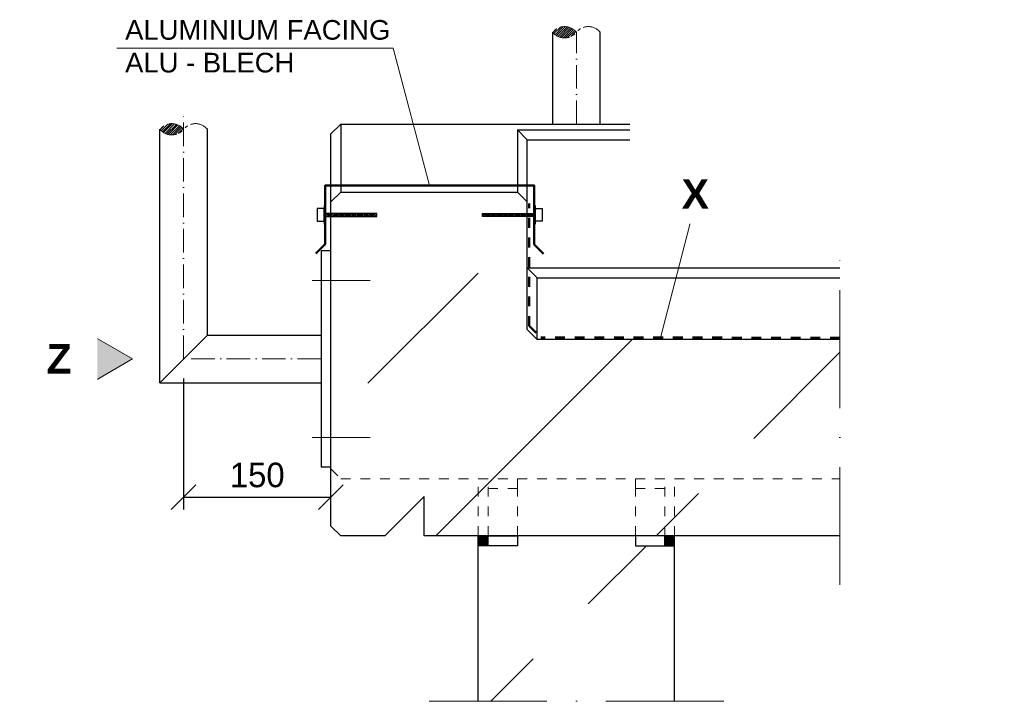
# Model space of a CAD drawing. Header units: millimetres. Extents: x 58700 to 76644, y 967 to 11123.
# Tile 255 of 256: x 65943 to 66945, y 8444 to 9138. Entities that reach past the tile are written whole.
import ezdxf

# ---------------------------------------------------------------- set-up
doc = ezdxf.new("R2010")
doc.units = ezdxf.units.MM
for name, pattern in [('ACAD_ISO10W100', [18, 12, -3, 0, -3]), ('JIS_02_1.0', [2, 1, -1]), ('MITTE2', [28.575, 19.05, -3.175, 3.175, -3.175])]:
    doc.linetypes.add(name, pattern=pattern)
doc.layers.add('0_0_1_im Papierbereich gezeichnet', color=7, linetype='Continuous')
doc.layers.add('Bemaßung', color=7, linetype='Continuous', lineweight=13)
doc.layers.add('Beschriftung', color=7, linetype='Continuous', lineweight=15)
doc.styles.add('LBB3.5M1000', font='isocp.shx', dxfattribs={"height": 3.5})
doc.dimstyles.new('DIN', dxfattribs={"dimtxt": 2.5, "dimasz": 2.5, "dimexe": 1.25, "dimexo": 0.625, "dimtad": 1, "dimtih": 1, "dimdec": 4, "dimdsep": 46, "dimlunit": 6, "dimtxsty": 'Standard', "dimcen": 2.5, "dimadec": 0, "dimazin": 0, "dimtfac": 1, "dimtdec": 4, "dimtmove": 0, "dimatfit": 3, "dimfxl": 0, "dimtvp": 1, "dimtolj": 1, "dimtzin": 0, "dimarcsym": 0})
pattern_1 = [(45, (-38603.57, -4759.28), (-224.5064, 224.5064), []), (45, (-38379.07, -4759.28), (-224.5064, 224.5064), [158.75, -79.375])]
pattern_2 = [(45, (48540.6436, -1219.6204), (-0.89802561, 0.89802561), [])]

# ---------------------------------------------------------------- blocks, each defined once
blk = doc.blocks.new('_Oblique')
at = {"color": 0, "linetype": 'ByBlock', "lineweight": -2}
blk.add_line((-0.5, -0.5), (0.5, 0.5), dxfattribs=at)
blk = doc.blocks.new('*D128')
at = {"layer": 'Bemaßung', "color": 0, "lineweight": -2, "transparency": 16777216}
for p, q in [((66109.6, 8772.2), (66109.6, 8639)), ((66259.6, 8642.1), (66259.6, 8664)), ((66109.6, 8651.5), (66259.6, 8651.5))]:
    blk.add_line(p, q, dxfattribs=at)
at = {"layer": 'DEFPOINTS', "color": 0, "transparency": 16777216}
for p in [(66109.6, 8792.2), (66259.6, 8651.5), (66259.6, 8622.1)]:
    blk.add_point(p, dxfattribs=at)
at = {"layer": 'Bemaßung', "color": 0, "lineweight": -2, "transparency": 16777216, "xscale": 25, "yscale": 25, "zscale": 25, "rotation": 180}
blk.add_blockref('_Oblique', (66109.6, 8651.5), dxfattribs=at)
at = {"layer": 'Bemaßung', "color": 0, "lineweight": -2, "transparency": 16777216, "xscale": 25, "yscale": 25, "zscale": 25}
blk.add_blockref('_Oblique', (66259.6, 8651.5), dxfattribs=at)
at = {"layer": 'Bemaßung', "color": 0, "transparency": 16777216, "insert": (66184.6, 8674), "char_height": 25, "attachment_point": 5}
blk.add_mtext('\\A1;150', dxfattribs=at)

msp = doc.modelspace()

# ---------------------------------------------------------------- hatches: boundary and pattern name
at = {"linetype": 'MITTE2', "lineweight": 9}
h = msp.add_hatch(dxfattribs=at)
h.set_pattern_fill('ANSI31', color=253, scale=0.5)
h.set_pattern_definition([(45, (5752.5729, 286.0493), (-1.122532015, 1.122532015), [])])
h.paths.add_polyline_path([(66485.48373, 9124.76611), (66509.63373, 9124.76611, 0.4781130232)])
h.paths.add_polyline_path([(66509.63373, 9124.76611), (66485.48373, 9124.76611, 0.4781130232)])
h = msp.add_hatch(dxfattribs=at)
h.set_pattern_fill('ANSI31', color=253, scale=0.5)
h.set_pattern_definition([(45, (5352.5729, 187.2775), (-1.122532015, 1.122532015), [])])
h.paths.add_polyline_path([(66085.48373, 9025.99428), (66109.63373, 9025.99428, 0.4781130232)])
h.paths.add_polyline_path([(66109.63373, 9025.99428), (66085.48373, 9025.99428, 0.4781130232)])
at = {"lineweight": 13}
h = msp.add_hatch(dxfattribs=at)
h.set_pattern_fill('ANSI33', color=256, scale=50, style=0)
h.set_pattern_definition(pattern_1)
h.paths.add_polyline_path([(66777.91138, 8612.14012), (66777.91138, 8812.14012), (66469.63373, 8812.14012), (66459.63373, 8822.14012), (66459.63373, 8952.14012), (66449.63373, 8962.14012), (66269.63373, 8962.14012), (66259.63373, 8952.14012), (66259.63373, 8622.14012), (66269.63373, 8612.14012)])
at = {"lineweight": 9}
h = msp.add_hatch(dxfattribs=at)
h.set_pattern_fill('ANSI31', color=256, scale=0.4, style=0)
h.set_pattern_definition(pattern_2)
h.paths.add_polyline_path([(66253.71435, 8937.29433), (66306.22202, 8937.29433), (66306.22202, 8940.43469), (66253.71435, 8940.43469)])
h = msp.add_hatch(dxfattribs=at)
h.set_pattern_fill('ANSI31', color=256, scale=0.4, style=0)
h.set_pattern_definition(pattern_2)
h.paths.add_polyline_path([(66466.62897, 8937.29433), (66414.1213, 8937.29433), (66414.1213, 8940.43469), (66466.62897, 8940.43469)])
h = msp.add_hatch(color=256)
h.dxf.hatch_style = 1
h.paths.add_polyline_path([(66419.63373, 8612.14012), (66409.63373, 8612.14012), (66409.63373, 8602.14012), (66419.63373, 8602.14012)])
at = {"lineweight": 13}
h = msp.add_hatch(dxfattribs=at)
h.set_pattern_fill('ANSI33', color=256, scale=50, style=0)
h.set_pattern_definition(pattern_1)
h.paths.add_polyline_path([(66409.63373, 8443.73717), (66609.63373, 8443.73717), (66609.63373, 8602.14012), (66569.63373, 8602.14012), (66569.63373, 8612.14012), (66449.63373, 8612.14012), (66449.63373, 8602.14012), (66419.63373, 8602.14012), (66409.63373, 8592.14012)])
h = msp.add_hatch(color=256)
h.dxf.hatch_style = 1
h.paths.add_polyline_path([(66609.63373, 8612.14012), (66599.63373, 8612.14012), (66599.63373, 8602.14012), (66609.63373, 8602.14012)])
at = {"layer": 'Beschriftung'}
h = msp.add_hatch(color=256, dxfattribs=at)
h.dxf.hatch_style = 1
h.paths.add_polyline_path([(66057.66077, 8792.22337), (66015.23698, 8767.72998), (66015.23698, 8816.71676)])

# ---------------------------------------------------------------- linework, layer by layer
for p, q in [((66485.48373, 9031.31509), (66485.48373, 9124.76611)), ((66533.78373, 9031.31509), (66533.78373, 9124.76611)), ((66085.48373, 8768.07337), (66085.48373, 9025.99428)), ((66133.78373, 8816.37337), (66133.78373, 9025.99428)), ((66259.63373, 9021.31509), (66269.63373, 9031.31509)), ((66269.63373, 9031.31509), (66563.87592, 9031.31509)), ((66269.63373, 9031.31509), (66269.63373, 8962.14012)), ((66449.63373, 9025.51409), (66449.63373, 8962.14012)), ((66449.63373, 9025.51409), (66563.87592, 9025.51409)), ((66459.63373, 9015.32241), (66449.63373, 9025.51409)), ((66259.63373, 8940.43469), (66259.63373, 9021.31509)), ((66459.63373, 8940.43469), (66459.63373, 9015.32241)), ((66459.63373, 9015.32241), (66563.87592, 9015.32241)), ((66259.63373, 8952.14012), (66269.63373, 8962.14012)), ((66269.63373, 8962.14012), (66449.63373, 8962.14012)), ((66459.63373, 8952.14012), (66449.63373, 8962.14012)), ((66259.63373, 8622.14012), (66259.63373, 8937.29433)), ((66459.63373, 8822.14012), (66459.63373, 8937.29433)), ((66259.63373, 8902.22337), (66249.63373, 8902.22337)), ((66249.63373, 8902.22337), (66249.63373, 8682.22337)), ((66459.63373, 8885.10725), (66777.91138, 8885.10725)), ((66469.63373, 8874.77388), (66459.63373, 8885.10725)), ((66469.63373, 8874.77388), (66777.91138, 8874.77388)), ((66469.63373, 8812.14012), (66469.63373, 8874.77388)), ((66133.78373, 8816.37337), (66085.48373, 8768.07337)), ((66133.78373, 8816.37337), (66249.63373, 8816.37337)), ((66469.63373, 8812.14012), (66459.63373, 8822.14012)), ((66777.91138, 8812.14012), (66469.63373, 8812.14012)), ((66085.48373, 8768.07337), (66249.63373, 8768.07337)), ((66259.63373, 8682.22337), (66249.63373, 8682.22337)), ((66354.63373, 8652.14012), (66314.63373, 8612.14012)), ((66354.63373, 8612.14012), (66354.63373, 8652.14012)), ((66259.63373, 8622.14012), (66269.63373, 8612.14012)), ((66314.63373, 8612.14012), (66269.63373, 8612.14012)), ((66777.91138, 8612.14012), (66354.63373, 8612.14012)), ((66409.63373, 8443.73717), (66409.63373, 8612.14012)), ((66409.63373, 8612.14012), (66449.63373, 8612.14012)), ((66419.63373, 8602.14012), (66419.63373, 8612.14012)), ((66449.63373, 8612.14012), (66449.63373, 8602.14012)), ((66599.63373, 8612.14012), (66569.63373, 8612.14012)), ((66569.63373, 8612.14012), (66569.63373, 8602.14012)), ((66599.63373, 8602.14012), (66599.63373, 8612.14012)), ((66609.63373, 8443.73717), (66609.63373, 8612.14012)), ((66449.63373, 8602.14012), (66409.63373, 8602.14012)), ((66569.63373, 8602.14012), (66609.63373, 8602.14012))]:
    msp.add_line(p, q)
at = {"linetype": 'ACAD_ISO10W100', "lineweight": 18, "ltscale": 2}
for p, q in [((66509.63373, 9031.31509), (66509.63373, 9124.76611)), ((66109.63373, 8792.22337), (66109.63373, 9041.39151)), ((66249.63373, 8792.22337), (66109.63373, 8792.22337))]:
    msp.add_line(p, q, dxfattribs=at)
at = {"color": 0, "lineweight": 9}
for p, q in [((66041.56577, 9108.75207), (66323.16482, 9108.75207)), ((66323.16482, 9108.75207), (66360.17166, 8968.67854)), ((66627.53465, 8938.08142, 475.00001), (66595.3699, 8813.83527))]:
    msp.add_line(p, q, dxfattribs=at)
at = {"linetype": 'JIS_02_1.0', "lineweight": 50, "ltscale": 10}
for p, q in [((66461.63373, 8825.80634), (66461.63373, 8950.46403)), ((66461.63373, 8825.80634), (66473.29994, 8814.14012)), ((66777.91138, 8813.73384), (66473.29994, 8814.14012))]:
    msp.add_line(p, q, dxfattribs=at)
at = {"linetype": 'ACAD_ISO10W100', "lineweight": 18, "ltscale": 10}
for p, q in [((66777.91138, 8562.14012), (66777.91138, 8918.32227)), ((66659.63373, 8443.73717), (66359.63373, 8443.73717))]:
    msp.add_line(p, q, dxfattribs=at)
at = {"color": 253, "linetype": 'ACAD_ISO10W100', "lineweight": 18, "ltscale": 5}
for p, q in [((66240.65483, 8872.22337), (66299.71597, 8872.22337)), ((66240.65483, 8712.22337), (66299.71597, 8712.22337))]:
    msp.add_line(p, q, dxfattribs=at)
at = {"linetype": 'JIS_02_1.0', "lineweight": 18, "ltscale": 10}
for p, q in [((66259.63373, 8680.24386), (66269.63373, 8670.24386)), ((66269.63373, 8670.24386), (66609.63373, 8670.24386)), ((66409.63373, 8612.14012), (66409.63373, 8670.24386)), ((66419.63373, 8612.14012), (66419.63373, 8670.24386)), ((66449.63373, 8670.24386), (66449.63373, 8660.24386)), ((66569.63373, 8670.24386), (66569.63373, 8660.24386)), ((66599.63373, 8612.14012), (66599.63373, 8670.24386)), ((66609.63373, 8670.24386), (66777.91138, 8670.24386)), ((66609.63373, 8612.14012), (66609.63373, 8670.24386)), ((66449.63373, 8660.24386), (66409.63373, 8660.24386)), ((66449.63373, 8612.14012), (66449.63373, 8660.24386)), ((66569.63373, 8660.24386), (66609.63373, 8660.24386)), ((66569.63373, 8612.14012), (66569.63373, 8660.24386))]:
    msp.add_line(p, q, dxfattribs=at)
at = {"color": 250, "lineweight": 50}
msp.add_lwpolyline([(66476.23065, 8899.25518), (66466.62897, 8908.85685), (66466.62897, 8968.67854), (66253.71435, 8968.67854), (66253.71435, 8909.05048), (66244.11267, 8899.44881)], dxfattribs=at)
at = {"color": 253, "linetype": 'MITTE2', "lineweight": 9}
for centre, start, end in [((66497.55873, 9115.02495), 38.89385859, 141.10614141), ((66497.55873, 9134.50727), 218.89385859, 321.10614141), ((66521.70873, 9115.02495), 38.89385859, 141.10614141), ((66097.55873, 9016.25313), 38.89385859, 141.10614141), ((66097.55873, 9035.73544), 218.89385859, 321.10614141), ((66121.70873, 9016.25313), 38.89385859, 141.10614141)]:
    msp.add_arc(centre, 15.51437, start, end, dxfattribs=at)
at = {"layer": '0_0_1_im Papierbereich gezeichnet'}
for points in [[(66245.70395, 8932.48014), (66252.63186, 8932.48014), (66252.63186, 8945.24888), (66245.70395, 8945.24888)], [(66252.63186, 8929.45028), (66253.71435, 8929.45028), (66253.71435, 8948.27874), (66252.63186, 8948.27874)], [(66467.71146, 8929.45028), (66466.62897, 8929.45028), (66466.62897, 8948.27874), (66467.71146, 8948.27874)], [(66474.63937, 8932.48014), (66467.71146, 8932.48014), (66467.71146, 8945.24888), (66474.63937, 8945.24888)], [(66253.71435, 8937.29433), (66306.22202, 8937.29433), (66306.22202, 8940.43469), (66253.71435, 8940.43469)], [(66466.62897, 8937.29433), (66414.1213, 8937.29433), (66414.1213, 8940.43469), (66466.62897, 8940.43469)]]:
    msp.add_lwpolyline(points, close=True, dxfattribs=at)
at = {"layer": 'Beschriftung'}
msp.add_lwpolyline([(66057.66077, 8792.22337), (66015.23698, 8767.72998), (66015.23698, 8816.71676)], close=True, dxfattribs=at)

# ---------------------------------------------------------------- texts
at = {"color": 0, "insert": (66050.06742, 9137.20815), "char_height": 20, "width": 279.357486, "attachment_point": 1, "style": 'LBB3.5M1000'}
msp.add_mtext('{\\fArial|b0|i0|c0|p34;ALUMINIUM FACING\\PALU - BLECH}', dxfattribs=at)

# ---------------------------------------------------------------- next in the draw order: texts
at = {"layer": 'Beschriftung', "char_height": 30, "width": 48.9867773, "attachment_point": 1, "style": 'LBB3.5M1000', "bg_fill": 2}
for s, insert in [('\\pi10.547;{\\fArial|b1|i0|c0|p34;X}', (66606.14407, 8975.0783, 475.00001)), ('\\pi12.307;{\\fArial|b1|i0|c0|p34;Z}', (65957.69334, 8807.2865))]:
    msp.add_mtext(s, dxfattribs=dict(at, insert=insert))

# ---------------------------------------------------------------- next in the draw order: dimensions: what is measured, and where the dimension line sits
at = {"layer": 'Bemaßung'}
dim = msp.add_linear_dim(base=(66259.63373, 8651.50753), p1=(66109.63373, 8792.22337), p2=(66259.63373, 8622.14012), dimstyle='DIN', override={"dimscale": 10, "dimexo": 2, "dimgap": 1, "dimblk1": 'Oblique', "dimblk2": 'Oblique', "dimsah": 1}, dxfattribs=at)
dim.commit()
dim.dimension.update_dxf_attribs({"geometry": '*D128', "text_midpoint": (66184.63373, 8674.00753)})

doc.saveas('drawing.dxf')
